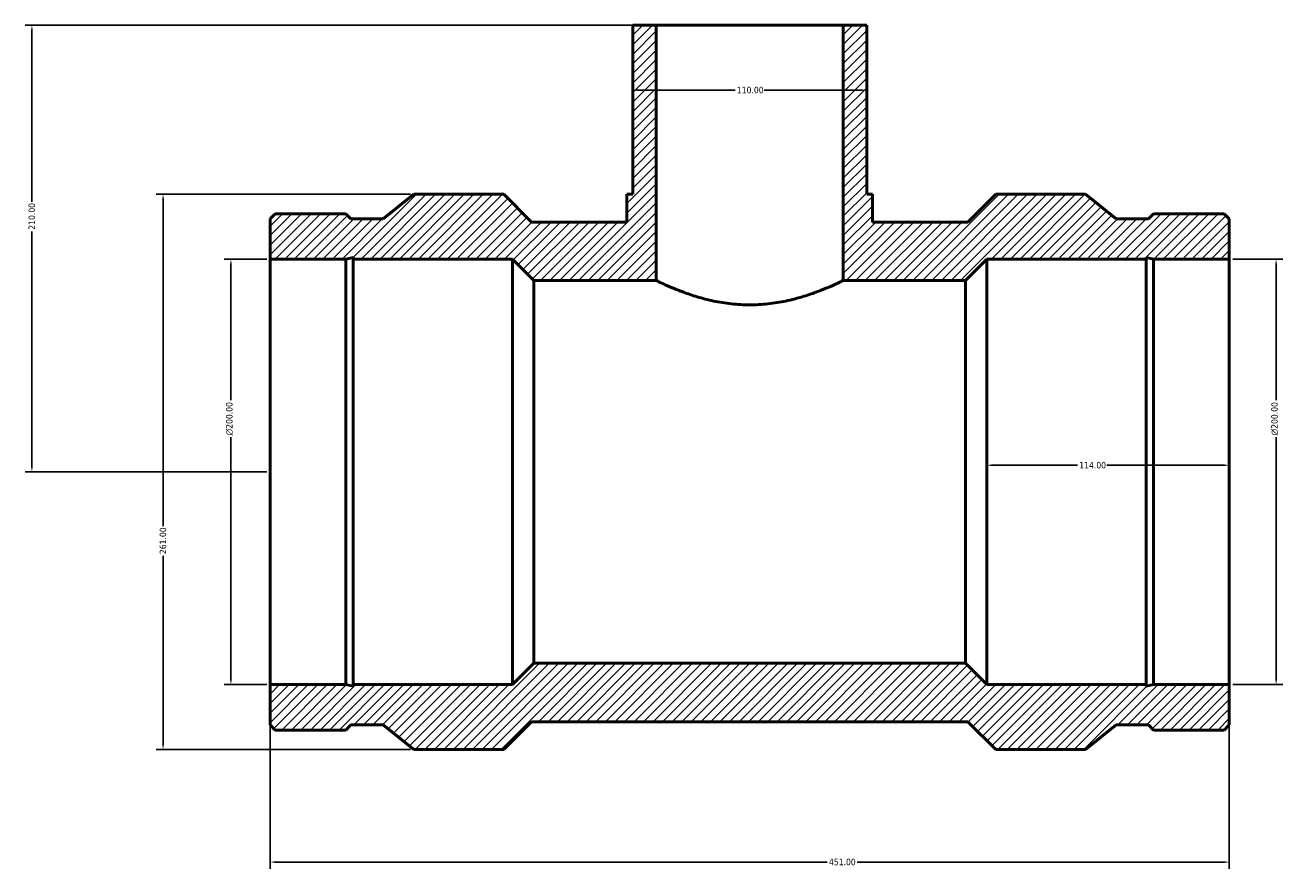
# Model space of a CAD drawing. Header units: millimetres. Extents: x -381 to 1578, y -262 to 1253.
# Tile 4 of 7: x -381 to 211, y 654 to 1050. Entities that reach past the tile are written whole.
import ezdxf

# ---------------------------------------------------------------- set-up
doc = ezdxf.new("R2010")
doc.units = ezdxf.units.MM
for name, color, linetype, lineweight in [('Dimension (ANSI)', 7, 'Continuous', 25), ('Hatch (ANSI)', 7, 'Continuous', 18), ('Visible (ANSI)', 7, 'Continuous', 50)]:
    doc.layers.add(name, color=color, linetype=linetype, lineweight=lineweight)
doc.styles.add('Note Text (ANSI)', font='tahoma.ttf')
doc.dimstyles.new('Default - mm (ANSI)', dxfattribs={"dimtxt": 3.048, "dimasz": 2.5, "dimexe": 3.175, "dimexo": 1.6002, "dimgap": 0.8, "dimtad": 0, "dimtoh": 1, "dimrnd": 1e-08, "dimzin": 4, "dimdsep": 46, "dimtxsty": 'Note Text (ANSI)', "dimcen": 0.09, "dimdle": 10, "dimclrd": 256, "dimclre": 256, "dimclrt": 230, "dimadec": 1, "dimazin": 1, "dimtfac": 1, "dimtofl": 0, "dimtmove": 0, "dimatfit": 3, "dimfxl": 1, "dimtolj": 1, "dimtzin": 4, "dimlwd": -1, "dimlwe": -1, "dimarcsym": 0})

# ---------------------------------------------------------------- blocks, each defined once
blk = doc.blocks.new('*D7')
at = {"layer": 'Defpoints', "color": 0, "transparency": 16777216}
for p in [(-377.5, 1050.25), (-84, 1050.25), (-265.5, 840.25)]:
    blk.add_point(p, dxfattribs=at)
at = {"layer": 'Dimension (ANSI)', "transparency": 16777216}
for p, q in [((-85.6, 1050.25), (-380.67, 1050.25)), ((-377.5, 1047.75), (-377.5, 967.21)), ((-377.5, 842.75), (-377.5, 953.29)), ((-267.1, 840.25), (-380.67, 840.25))]:
    blk.add_line(p, q, dxfattribs=at)
for points in [[(-377.92, 1047.75), (-377.08, 1047.75), (-377.5, 1050.25)], [(-377.92, 842.75), (-377.08, 842.75), (-377.5, 840.25)]]:
    blk.add_solid(points, dxfattribs=at)
at = {"layer": 'Dimension (ANSI)', "color": 230, "true_color": 0xff0080, "transparency": 16777216, "insert": (-379.09, 954.09), "char_height": 3.048, "attachment_point": 1, "rotation": 90, "style": 'Note Text (ANSI)'}
blk.add_mtext('\\A1;210.00', dxfattribs=at)
blk = doc.blocks.new('*D8')
at = {"layer": 'Defpoints', "color": 0, "transparency": 16777216}
for p in [(-283.94, 940.25), (-265.5, 940.25), (-265.5, 740.25)]:
    blk.add_point(p, dxfattribs=at)
at = {"layer": 'Dimension (ANSI)', "transparency": 16777216}
for p, q in [((-267.1, 940.25), (-287.11, 940.25)), ((-283.94, 937.75), (-283.94, 873.97)), ((-283.94, 742.75), (-283.94, 856.53)), ((-267.1, 740.25), (-287.11, 740.25))]:
    blk.add_line(p, q, dxfattribs=at)
for points in [[(-284.35, 937.75), (-283.52, 937.75), (-283.94, 940.25)], [(-284.35, 742.75), (-283.52, 742.75), (-283.94, 740.25)]]:
    blk.add_solid(points, dxfattribs=at)
at = {"layer": 'Dimension (ANSI)', "color": 230, "true_color": 0xff0080, "transparency": 16777216, "insert": (-286.23, 857.33), "char_height": 3.048, "attachment_point": 1, "rotation": 90, "style": 'Note Text (ANSI)'}
blk.add_mtext('\\A1;\\fAIGDT|b0|i0;\\H3.0480;\\ln\\fTahoma|b0|i0;\\H3.0480;200.00', dxfattribs=at)
blk = doc.blocks.new('*D9')
at = {"layer": 'Defpoints', "color": 0, "transparency": 16777216}
for p in [(-197.85, 970.75), (-315.85, 709.75), (-197.85, 709.75)]:
    blk.add_point(p, dxfattribs=at)
at = {"layer": 'Dimension (ANSI)', "transparency": 16777216}
for p, q in [((-199.45, 970.75), (-319.02, 970.75)), ((-315.85, 968.25), (-315.85, 814.71)), ((-315.85, 712.25), (-315.85, 800.79)), ((-199.45, 709.75), (-319.02, 709.75))]:
    blk.add_line(p, q, dxfattribs=at)
for points in [[(-316.27, 968.25), (-315.43, 968.25), (-315.85, 970.75)], [(-316.27, 712.25), (-315.43, 712.25), (-315.85, 709.75)]]:
    blk.add_solid(points, dxfattribs=at)
at = {"layer": 'Dimension (ANSI)', "color": 230, "true_color": 0xff0080, "transparency": 16777216, "insert": (-317.44, 801.59), "char_height": 3.048, "attachment_point": 1, "rotation": 90, "style": 'Note Text (ANSI)'}
blk.add_mtext('\\A1;261.00', dxfattribs=at)
blk = doc.blocks.new('*D10')
at = {"layer": 'Defpoints', "color": 0, "transparency": 16777216}
for p in [(-95, 1019.7), (15, 1019.7), (15, 1019.7)]:
    blk.add_point(p, dxfattribs=at)
at = {"layer": 'Dimension (ANSI)', "transparency": 16777216}
for p, q in [((-92.5, 1019.7), (-46.84, 1019.7)), ((12.5, 1019.7), (-33.16, 1019.7))]:
    blk.add_line(p, q, dxfattribs=at)
for points in [[(-92.5, 1020.11), (-92.5, 1019.28), (-95, 1019.7)], [(12.5, 1020.11), (12.5, 1019.28), (15, 1019.7)]]:
    blk.add_solid(points, dxfattribs=at)
at = {"layer": 'Dimension (ANSI)', "color": 230, "true_color": 0xff0080, "transparency": 16777216, "insert": (-46.04, 1021.28), "char_height": 3.048, "attachment_point": 1, "style": 'Note Text (ANSI)'}
blk.add_mtext('\\A1;110.00', dxfattribs=at)
blk = doc.blocks.new('*D11')
at = {"layer": 'Defpoints', "color": 0, "transparency": 16777216}
for p in [(185.5, 940.25), (207.5, 940.25), (185.5, 740.25)]:
    blk.add_point(p, dxfattribs=at)
at = {"layer": 'Dimension (ANSI)', "transparency": 16777216}
for p, q in [((187.1, 940.25), (210.68, 940.25)), ((207.5, 937.75), (207.5, 873.97)), ((207.5, 742.75), (207.5, 856.53)), ((187.1, 740.25), (210.68, 740.25))]:
    blk.add_line(p, q, dxfattribs=at)
for points in [[(207.08, 937.75), (207.92, 937.75), (207.5, 940.25)], [(207.08, 742.75), (207.92, 742.75), (207.5, 740.25)]]:
    blk.add_solid(points, dxfattribs=at)
at = {"layer": 'Dimension (ANSI)', "color": 230, "true_color": 0xff0080, "transparency": 16777216, "insert": (205.21, 857.33), "char_height": 3.048, "attachment_point": 1, "rotation": 90, "style": 'Note Text (ANSI)'}
blk.add_mtext('\\A1;\\fAIGDT|b0|i0;\\H3.0480;\\ln\\fTahoma|b0|i0;\\H3.0480;200.00', dxfattribs=at)
blk = doc.blocks.new('*D12')
at = {"layer": 'Defpoints', "color": 0, "transparency": 16777216}
for p in [(71.5, 843.36), (71.5, 840.25), (185.5, 840.25)]:
    blk.add_point(p, dxfattribs=at)
at = {"layer": 'Dimension (ANSI)', "transparency": 16777216}
for p, q in [((74, 843.36), (114.16, 843.36)), ((183, 843.36), (127.84, 843.36))]:
    blk.add_line(p, q, dxfattribs=at)
for points in [[(74, 843.78), (74, 842.95), (71.5, 843.36)], [(183, 843.78), (183, 842.95), (185.5, 843.36)]]:
    blk.add_solid(points, dxfattribs=at)
at = {"layer": 'Dimension (ANSI)', "color": 230, "true_color": 0xff0080, "transparency": 16777216, "insert": (114.96, 844.95), "char_height": 3.048, "attachment_point": 1, "style": 'Note Text (ANSI)'}
blk.add_mtext('\\A1;114.00', dxfattribs=at)
blk = doc.blocks.new('*D13')
at = {"layer": 'Defpoints', "color": 0, "transparency": 16777216}
for p in [(-265.5, 740.25), (185.5, 740.25), (185.5, 656.81)]:
    blk.add_point(p, dxfattribs=at)
at = {"layer": 'Dimension (ANSI)', "transparency": 16777216}
for p, q in [((-265.5, 738.65), (-265.5, 653.64)), ((185.5, 738.65), (185.5, 653.64)), ((-263, 656.81), (-3.53, 656.81)), ((183, 656.81), (10.53, 656.81))]:
    blk.add_line(p, q, dxfattribs=at)
for points in [[(-263, 657.23), (-263, 656.4), (-265.5, 656.81)], [(183, 657.23), (183, 656.4), (185.5, 656.81)]]:
    blk.add_solid(points, dxfattribs=at)
at = {"layer": 'Dimension (ANSI)', "color": 230, "true_color": 0xff0080, "transparency": 16777216, "insert": (-2.73, 658.4), "char_height": 3.048, "attachment_point": 1, "style": 'Note Text (ANSI)'}
blk.add_mtext('\\A1;451.00', dxfattribs=at)

msp = doc.modelspace()

# ---------------------------------------------------------------- hatches: boundary and pattern name
at = {"layer": 'Hatch (ANSI)'}
h = msp.add_hatch(dxfattribs=at)
h.set_pattern_fill('ANSI31', color=256, scale=25.4, angle=180, style=0)
h.set_pattern_definition([(225, (0, 0), (2.245064, -2.245064), [])])
h.paths.add_polyline_path([(-84, 930.25), (-84, 1050.25), (-95, 1050.25), (-95, 970.75), (-97.75, 970.75), (-97.75, 957.7), (-142.602, 957.7), (-155.653, 970.75), (-197.85, 970.75), (-212.3, 959.188), (-227.5, 959.188), (-229.927, 961.615), (-263.073, 961.615), (-265.5, 959.188), (-265.5, 940.25), (-229.927, 940.25), (-226.401, 940.999), (-226.401, 940.25), (-151.5, 940.25), (-141.5, 930.25)])
h.paths.add_polyline_path([(185.5, 721.312), (185.5, 740.25), (149.927, 740.25), (146.401, 739.501), (146.401, 740.25), (71.5, 740.25), (61.5, 750.25), (-141.5, 750.25), (-151.5, 740.25), (-226.401, 740.25), (-226.401, 739.501), (-229.927, 740.25), (-265.5, 740.25), (-265.5, 721.312), (-263.073, 718.885), (-229.927, 718.885), (-227.5, 721.312), (-212.3, 721.312), (-197.85, 709.75), (-155.653, 709.75), (-142.602, 722.8), (62.602, 722.8), (75.652, 709.75), (117.85, 709.75), (132.3, 721.312), (147.5, 721.312), (149.927, 718.885), (183.073, 718.885)])
h.paths.add_polyline_path([(185.5, 940.25), (185.5, 959.188), (183.073, 961.615), (149.927, 961.615), (147.5, 959.188), (132.3, 959.188), (117.85, 970.75), (75.652, 970.75), (62.602, 957.7), (17.75, 957.7), (17.75, 970.75), (15, 970.75), (15, 1050.25), (4, 1050.25), (4, 930.25), (61.5, 930.25), (71.5, 940.25), (146.401, 940.25), (146.401, 940.999), (149.927, 940.25)])

# ---------------------------------------------------------------- linework, layer by layer
at = {"layer": 'Visible (ANSI)'}
for p, q in [((-84, 1050.25), (-95, 1050.25)), ((-95, 1050.25), (-95, 970.75)), ((-84, 930.25), (-84, 1050.25)), ((-84, 1050.25), (4, 1050.25)), ((15, 1050.25), (4, 1050.25)), ((4, 1050.25), (4, 930.25)), ((15, 970.75), (15, 1050.25)), ((-197.85, 970.75), (-212.3, 959.188)), ((-155.653, 970.75), (-197.85, 970.75)), ((-142.602, 957.7), (-155.653, 970.75)), ((-95, 970.75), (-97.75, 970.75)), ((-97.75, 970.75), (-97.75, 957.7)), ((17.75, 970.75), (15, 970.75)), ((17.75, 957.7), (17.75, 970.75)), ((75.652, 970.75), (62.602, 957.7)), ((117.85, 970.75), (75.652, 970.75)), ((132.3, 959.188), (117.85, 970.75)), ((-263.073, 961.615), (-265.5, 959.188)), ((-265.5, 959.188), (-265.5, 940.25)), ((-229.927, 961.615), (-263.073, 961.615)), ((-227.5, 959.188), (-229.927, 961.615)), ((-212.3, 959.188), (-227.5, 959.188)), ((147.5, 959.188), (132.3, 959.188)), ((149.927, 961.615), (147.5, 959.188)), ((183.073, 961.615), (149.927, 961.615)), ((185.5, 959.188), (183.073, 961.615)), ((185.5, 940.25), (185.5, 959.188)), ((-97.75, 957.7), (-142.602, 957.7)), ((62.602, 957.7), (17.75, 957.7)), ((-265.5, 940.25), (-229.927, 940.25)), ((-265.5, 940.25), (-265.5, 740.25)), ((-229.927, 940.25), (-226.401, 940.999)), ((-229.927, 940.25), (-229.927, 740.25)), ((-226.401, 940.999), (-226.401, 940.25)), ((-226.401, 940.25), (-151.5, 940.25)), ((-226.401, 940.25), (-226.401, 740.25)), ((-151.5, 940.25), (-141.5, 930.25)), ((-151.5, 940.25), (-151.5, 740.25)), ((61.5, 930.25), (71.5, 940.25)), ((71.5, 940.25), (146.401, 940.25)), ((71.5, 940.25), (71.5, 740.25)), ((146.401, 940.25), (146.401, 940.999)), ((146.401, 940.999), (149.927, 940.25)), ((146.401, 940.25), (146.401, 740.25)), ((149.927, 940.25), (185.5, 940.25)), ((149.927, 940.25), (149.927, 740.25)), ((185.5, 940.25), (185.5, 740.25)), ((-141.5, 930.25), (-84, 930.25)), ((-141.5, 930.25), (-141.5, 750.25)), ((4, 930.25), (61.5, 930.25)), ((61.5, 930.25), (61.5, 750.25)), ((-141.5, 750.25), (-151.5, 740.25)), ((61.5, 750.25), (-141.5, 750.25)), ((71.5, 740.25), (61.5, 750.25)), ((-229.927, 740.25), (-265.5, 740.25)), ((-265.5, 740.25), (-265.5, 721.312)), ((-226.401, 739.501), (-229.927, 740.25)), ((-151.5, 740.25), (-226.401, 740.25)), ((-226.401, 740.25), (-226.401, 739.501)), ((146.401, 740.25), (71.5, 740.25)), ((149.927, 740.25), (146.401, 739.501)), ((146.401, 739.501), (146.401, 740.25)), ((185.5, 740.25), (149.927, 740.25)), ((185.5, 721.312), (185.5, 740.25)), ((-155.653, 709.75), (-142.602, 722.8)), ((-142.602, 722.8), (62.602, 722.8)), ((62.602, 722.8), (75.652, 709.75)), ((-265.5, 721.312), (-263.073, 718.885)), ((-263.073, 718.885), (-229.927, 718.885)), ((-229.927, 718.885), (-227.5, 721.312)), ((-227.5, 721.312), (-212.3, 721.312)), ((-212.3, 721.312), (-197.85, 709.75)), ((117.85, 709.75), (132.3, 721.312)), ((132.3, 721.312), (147.5, 721.312)), ((147.5, 721.312), (149.927, 718.885)), ((149.927, 718.885), (183.073, 718.885)), ((183.073, 718.885), (185.5, 721.312)), ((-197.85, 709.75), (-155.653, 709.75)), ((75.652, 709.75), (117.85, 709.75))]:
    msp.add_line(p, q, dxfattribs=at)
msp.add_open_spline([(4, 930.25), (4, 930.25), (3.726, 930.115), (2.589, 929.567), (1.726, 929.155), (-0.535, 928.116), (-1.935, 927.49), (-5.148, 926.137), (-6.963, 925.41), (-10.817, 923.99), (-12.996, 923.244), (-17.752, 921.821), (-20.328, 921.145), (-25.729, 920.004), (-28.559, 919.539), (-34.284, 918.917), (-37.181, 918.761), (-42.819, 918.761), (-45.716, 918.917), (-51.441, 919.539), (-54.271, 920.004), (-59.672, 921.145), (-62.248, 921.821), (-67.004, 923.244), (-69.183, 923.99), (-73.037, 925.41), (-74.852, 926.137), (-78.065, 927.49), (-79.465, 928.116), (-81.726, 929.155), (-82.589, 929.567), (-83.726, 930.115), (-84, 930.25), (-84, 930.25)], degree=3, knots=[6.7584496, 6.7584496, 6.7584496, 6.7584496, 7.602215, 7.602215, 8.4459805, 8.4459805, 9.289746, 9.289746, 10.1335114, 10.1335114, 10.9793583, 10.9793583, 11.8252053, 11.8252053, 12.6710522, 12.6710522, 13.5168991, 13.5168991, 14.3627461, 14.3627461, 15.208593, 15.208593, 16.0544399, 16.0544399, 16.9002868, 16.9002868, 17.7440523, 17.7440523, 18.5878178, 18.5878178, 19.4315832, 19.4315832, 20.2753487, 20.2753487, 20.2753487, 20.2753487], dxfattribs=at)

# ---------------------------------------------------------------- dimensions: what is measured, and where the dimension line sits
at = {"layer": 'Dimension (ANSI)'}
for base, p1, p2, angle, override, picture, middle in [((-377.5, 1050.25), (-265.5, 840.25), (-84, 1050.25), 90, {"dimtoh": 0, "dimdec": 2, "dimtp": 0, "dimtm": 0, "dimtdec": 2, "dimatfit": 1}, '*D7', (-377.5, 960.25)), ((15, 1019.698), (-95, 1019.698), (15, 1019.698), 180, {"dimtoh": 0, "dimdec": 2, "dimse1": 1, "dimse2": 1, "dimtp": 0, "dimtm": 0, "dimtdec": 2, "dimatfit": 1}, '*D10', (-40, 1019.698)), ((-315.85, 709.75), (-197.85, 970.75), (-197.85, 709.75), 90, {"dimtoh": 0, "dimdec": 2, "dimtp": 0, "dimtm": 0, "dimtdec": 2, "dimatfit": 1}, '*D9', (-315.85, 807.75))]:
    dim = msp.add_linear_dim(base=base, p1=p1, p2=p2, angle=angle, dimstyle='Default - mm (ANSI)', override=override, dxfattribs=at)
    dim.commit()
    dim.dimension.update_dxf_attribs({"geometry": picture, "text_midpoint": middle, "dimtype": 160})
for base, p1, p2, picture, middle in [((-283.936, 940.25), (-265.5, 740.25), (-265.5, 940.25), '*D8', (-283.936, 865.25)), ((207.5, 940.25), (185.5, 740.25), (185.5, 940.25), '*D11', (207.5, 865.25))]:
    dim = msp.add_linear_dim(base=base, p1=p1, p2=p2, angle=90, text='\\fAIGDT|b0|i0;\\H3.0480;\\ln\\fTahoma|b0|i0;\\H3.0480;<>', dimstyle='Default - mm (ANSI)', override={"dimtoh": 0, "dimdec": 2, "dimtp": 0, "dimtm": 0, "dimtdec": 2, "dimatfit": 1}, dxfattribs=at)
    dim.commit()
    dim.dimension.update_dxf_attribs({"geometry": picture, "text_midpoint": middle, "dimtype": 160})
for base, p1, p2, override, picture, middle in [((71.5, 843.363), (185.5, 840.25), (71.5, 840.25), {"dimtoh": 0, "dimdec": 2, "dimse1": 1, "dimse2": 1, "dimtp": 0, "dimtm": 0, "dimtdec": 2, "dimatfit": 1}, '*D12', (121, 843.363)), ((185.5, 656.814), (-265.5, 740.25), (185.5, 740.25), {"dimtoh": 0, "dimdec": 2, "dimtp": 0, "dimtm": 0, "dimtdec": 2, "dimatfit": 1}, '*D13', (3.5, 656.814))]:
    dim = msp.add_linear_dim(base=base, p1=p1, p2=p2, dimstyle='Default - mm (ANSI)', override=override, dxfattribs=at)
    dim.commit()
    dim.dimension.update_dxf_attribs({"geometry": picture, "text_midpoint": middle, "dimtype": 160})

doc.saveas('drawing.dxf')
